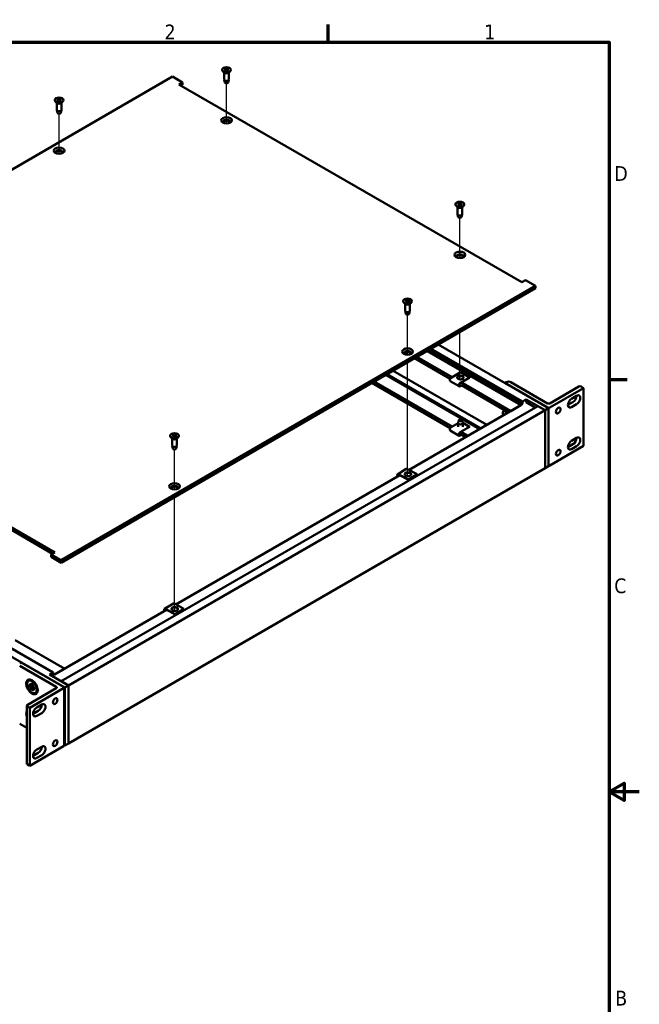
# Model space of a CAD drawing. Header units: millimetres. Extents: x 5 to 1566, y 28 to 988.
# Tile 11 of 11: x 1184 to 1566, y 377 to 984. Entities that reach past the tile are written whole.
import ezdxf

# ---------------------------------------------------------------- set-up
doc = ezdxf.new("R2010")
doc.units = ezdxf.units.MM
doc.header["$LTSCALE"] = 1.818182
for name, color, linetype, lineweight in [('Border (ANSI)', 7, 'Continuous', 70), ('Tweak Trail (ANSI)', 7, 'Continuous', 25), ('Visible (ANSI)', 7, 'Continuous', 50)]:
    doc.layers.add(name, color=color, linetype=linetype, lineweight=lineweight)
doc.styles.add('Note Text (ANSI)', font='tahoma.ttf')

# ---------------------------------------------------------------- blocks, each defined once
blk = doc.blocks.new('Borders Default Border')
at = {"layer": 'Border (ANSI)'}
for p, q in [((755.65, 533.4), (755.65, 539.42)), ((850.9, 419.1), (856.92, 419.1))]:
    blk.add_line(p, q, dxfattribs=at)
at = {"layer": 'Border (ANSI)', "flags": 128}
for points in [[(12.7, 25.4), (12.7, 533.4), (850.9, 533.4), (850.9, 25.4), (12.7, 25.4)], [(861.06, 279.4), (850.9, 279.4), (855.98, 282.33), (855.98, 276.47), (850.9, 279.4)]]:
    blk.add_lwpolyline(points, dxfattribs=at)
at = {"layer": 'Border (ANSI)', "char_height": 5, "attachment_point": 7, "style": 'Note Text (ANSI)'}
for s, insert in [('2', (700.16, 534.42)), ('1', (808.5, 534.42)), ('D', (852.58, 486.45)), ('C', (852.57, 346.66)), ('B', (852.89, 207.05))]:
    blk.add_mtext(s, dxfattribs=dict(at, insert=insert))

msp = doc.modelspace()

# ---------------------------------------------------------------- linework, layer by layer
at = {"layer": 'Tweak Trail (ANSI)'}
for p, q in [((1311.217, 919.862), (1311.217, 944.569)), ((1208.058, 901.149), (1208.058, 925.856)), ((1455.012, 836.97), (1455.012, 861.677)), ((1422.759, 777.382), (1422.759, 802.089)), ((1455.012, 762.132), (1455.012, 791.348)), ((1422.759, 702.552), (1422.759, 772.698)), ((1279.186, 694.362), (1279.186, 719.069)), ((1279.186, 619.591), (1279.186, 689.678))]:
    msp.add_line(p, q, dxfattribs=at)
at = {"layer": 'Visible (ANSI)'}
for p, q in [((1308.503, 952.925), (1308.503, 952.793)), ((1309.996, 953.445), (1310.725, 953.004)), ((1309.996, 952.406), (1310.725, 952.847)), ((1310.317, 953.63), (1311.081, 953.21)), ((1310.318, 952.22), (1311.081, 952.641)), ((1310.779, 952.927), (1310.789, 952.48)), ((1312.117, 953.631), (1311.353, 953.21)), ((1312.117, 952.22), (1311.354, 952.641)), ((1311.656, 952.927), (1311.646, 952.48)), ((1312.439, 953.445), (1311.71, 953.004)), ((1312.439, 952.406), (1311.71, 952.847)), ((1313.932, 952.925), (1313.932, 952.793)), ((1278, 948.674), (985.625, 779.611)), ((1284.122, 945.146), (1278, 948.674)), ((1310.072, 951.049), (1309.032, 951.863)), ((1309.795, 951.266), (1309.795, 946.87)), ((1310.224, 945.067), (1309.809, 946.754)), ((1312.211, 945.067), (1312.626, 946.754)), ((1312.362, 951.049), (1313.403, 951.863)), ((1312.64, 951.266), (1312.64, 946.87)), ((1281.878, 943.849), (1284.122, 945.146)), ((1493.254, 821.999), (1281.878, 943.849)), ((1284.122, 943.676), (1283.151, 943.115)), ((1284.122, 945.146), (1284.122, 943.676)), ((1205.343, 934.212), (1205.343, 934.08)), ((1206.836, 934.732), (1207.565, 934.291)), ((1206.836, 933.693), (1207.565, 934.134)), ((1207.158, 934.917), (1207.922, 934.497)), ((1207.62, 934.214), (1207.629, 933.767)), ((1208.958, 934.917), (1208.194, 934.497)), ((1208.496, 934.214), (1208.486, 933.767)), ((1209.279, 934.732), (1208.55, 934.291)), ((1209.279, 933.693), (1208.55, 934.134)), ((1210.772, 934.212), (1210.772, 934.08)), ((1206.913, 932.336), (1205.873, 933.15)), ((1206.635, 932.553), (1206.635, 928.157)), ((1207.064, 926.354), (1206.649, 928.041)), ((1207.158, 933.507), (1207.922, 933.928)), ((1208.958, 933.507), (1208.194, 933.928)), ((1209.051, 926.354), (1209.466, 928.041)), ((1209.203, 932.336), (1210.243, 933.15)), ((1209.48, 932.553), (1209.48, 928.157)), ((1452.298, 870.033), (1452.298, 869.901)), ((1453.867, 868.157), (1452.827, 868.971)), ((1453.59, 868.374), (1453.59, 863.978)), ((1453.791, 870.553), (1454.52, 870.112)), ((1453.791, 869.514), (1454.52, 869.955)), ((1454.112, 870.738), (1454.876, 870.318)), ((1454.112, 869.328), (1454.876, 869.749)), ((1454.574, 870.035), (1454.584, 869.588)), ((1455.912, 870.739), (1455.148, 870.318)), ((1455.912, 869.328), (1455.149, 869.749)), ((1455.45, 870.035), (1455.441, 869.588)), ((1456.233, 870.553), (1455.505, 870.112)), ((1456.234, 869.514), (1455.505, 869.955)), ((1456.157, 868.157), (1457.197, 868.971)), ((1456.435, 868.374), (1456.435, 863.978)), ((1457.727, 870.033), (1457.727, 869.901)), ((1454.019, 862.175), (1453.604, 863.862)), ((1456.006, 862.175), (1456.421, 863.862)), ((1209.243, 650.704), (1501.618, 819.767)), ((1495.497, 823.296), (1493.254, 821.999)), ((1501.618, 819.767), (1495.497, 823.296)), ((1501.618, 819.767), (1501.618, 818.298)), ((1501.618, 818.298), (1209.243, 649.234)), ((1420.045, 810.445), (1420.045, 810.313)), ((1421.614, 808.569), (1420.574, 809.383)), ((1421.337, 808.786), (1421.337, 804.39)), ((1421.538, 810.965), (1422.267, 810.524)), ((1421.538, 809.926), (1422.267, 810.367)), ((1421.859, 811.15), (1422.623, 810.73)), ((1421.86, 809.74), (1422.623, 810.161)), ((1422.321, 810.447), (1422.331, 810)), ((1423.659, 811.151), (1422.895, 810.73)), ((1423.66, 809.74), (1422.896, 810.161)), ((1423.198, 810.447), (1423.188, 810)), ((1423.981, 810.965), (1423.252, 810.524)), ((1423.981, 809.926), (1423.252, 810.367)), ((1423.904, 808.569), (1424.945, 809.383)), ((1424.182, 808.786), (1424.182, 804.39)), ((1425.474, 810.445), (1425.474, 810.313)), ((1421.766, 802.587), (1421.351, 804.274)), ((1423.753, 802.587), (1424.168, 804.274)), ((1509.701, 744.415), (1441.721, 783.663)), ((993.99, 777.38), (1205.366, 655.53)), ((1423.221, 777.4), (1421.021, 778.67)), ((1424.972, 778.048), (1423.098, 779.13)), ((1492.645, 746.236), (1434.776, 779.647)), ((1492.645, 746.547), (1435.045, 779.802)), ((1493.543, 747.065), (1435.942, 780.321)), ((1493.543, 748.558), (1437.235, 781.068)), ((1204.093, 654.794), (993.99, 775.91)), ((1449.016, 762.507), (1427.059, 775.184)), ((1450.169, 763.501), (1428.495, 776.014)), ((1467.227, 731.569), (1409.384, 764.964)), ((1467.831, 731.917), (1409.988, 765.313)), ((1471.663, 734.13), (1413.817, 767.527)), ((1455.43, 766.539), (1449.667, 763.212)), ((1455.43, 766.539), (1460.981, 763.334)), ((1449.015, 732.105), (1400.749, 759.971)), ((1450.178, 733.092), (1402.185, 760.801)), ((1449.039, 761.098), (1454.59, 757.893)), ((1455.218, 760.007), (1460.981, 763.334)), ((1460.981, 763.125), (1455.218, 759.798)), ((1455.218, 758.165), (1455.901, 758.559)), ((1456.059, 758.441), (1455.218, 757.956)), ((1486.359, 742.606), (1455.901, 760.192)), ((1484.915, 741.781), (1455.901, 758.533)), ((1460.981, 763.334), (1460.981, 763.125)), ((1482.76, 759.969), (1483.591, 760.449)), ((1508.994, 744.823), (1482.76, 759.969)), ((1486.419, 760.449), (1508.994, 747.415)), ((1510.408, 747.415), (1528.301, 757.746)), ((1531.253, 756.858), (1510.408, 744.823)), ((1529.715, 757.746), (1531.253, 756.858)), ((1531.253, 721.177), (1531.253, 756.858)), ((1423.669, 706.421), (1492.638, 746.24)), ((1486.359, 742.606), (1492.645, 746.236)), ((1492.645, 746.547), (1493.543, 747.065)), ((1492.645, 746.236), (1492.645, 746.547)), ((1493.543, 748.558), (1495.788, 749.855)), ((1493.543, 747.065), (1493.543, 748.558)), ((1495.788, 749.855), (1495.788, 748.05)), ((1495.788, 749.855), (1507.456, 743.119)), ((1501.403, 744.809), (1495.788, 748.05)), ((1521.594, 746.403), (1524.684, 748.187)), ((1523.839, 750.291), (1526.929, 752.076)), ((1526.929, 746.891), (1523.839, 745.107)), ((1209.304, 576.165), (1502.966, 745.711)), ((1213.794, 573.573), (1507.456, 743.119)), ((1481.749, 742.565), (1482.52, 743.164)), ((1507.456, 743.119), (1502.966, 745.711)), ((1507.456, 743.119), (1509.701, 744.415)), ((1507.456, 743.119), (1507.456, 707.447)), ((1507.456, 707.447), (1507.456, 743.119)), ((1509.701, 744.415), (1509.701, 708.744)), ((1453.902, 735.218), (1449.667, 732.801)), ((1453.902, 732.843), (1453.902, 735.253)), ((1454.331, 737.055), (1453.916, 735.368)), ((1456.318, 737.055), (1456.732, 735.368)), ((1460.982, 732.886), (1456.733, 735.367)), ((1456.747, 732.843), (1456.747, 735.253)), ((1277.965, 727.945), (1278.693, 727.504)), ((1278.286, 728.13), (1279.05, 727.71)), ((1280.086, 728.131), (1279.322, 727.71)), ((1280.407, 727.945), (1279.679, 727.504)), ((1454.552, 727.467), (1449.033, 730.691)), ((1458.585, 726.579), (1454.678, 728.835)), ((1455.185, 729.578), (1460.982, 732.886)), ((1455.888, 729.769), (1455.185, 729.369)), ((1455.185, 727.736), (1455.888, 728.136)), ((1456.07, 728.031), (1455.185, 727.526)), ((1460.022, 727.409), (1455.888, 729.796)), ((1460.982, 732.886), (1460.982, 732.703)), ((1276.471, 727.425), (1276.471, 727.293)), ((1278.041, 725.549), (1277.001, 726.363)), ((1277.764, 725.766), (1277.764, 721.37)), ((1277.965, 726.906), (1278.693, 727.347)), ((1278.286, 726.72), (1279.05, 727.141)), ((1278.748, 727.427), (1278.758, 726.98)), ((1280.086, 726.72), (1279.322, 727.141)), ((1279.624, 727.427), (1279.615, 726.98)), ((1280.408, 726.906), (1279.679, 727.347)), ((1280.331, 725.549), (1281.371, 726.363)), ((1280.609, 725.766), (1280.609, 721.37)), ((1281.901, 727.425), (1281.901, 727.293)), ((1521.594, 720.479), (1524.684, 722.263)), ((1523.839, 724.368), (1526.929, 726.152)), ((1278.193, 719.567), (1277.778, 721.254)), ((1280.179, 719.567), (1280.594, 721.254)), ((1531.253, 721.177), (1510.408, 709.142)), ((1526.929, 720.967), (1523.839, 719.183)), ((978.062, 707.08), (1211.549, 572.277)), ((1213.794, 537.902), (1507.456, 707.447)), ((1421.989, 706.999), (1416.669, 703.667)), ((1417.335, 703.628), (1423.327, 700.438)), ((1428.648, 703.771), (1422.656, 706.96)), ((1428.648, 703.771), (1423.327, 700.438)), ((1428.648, 703.561), (1428.648, 703.771)), ((1509.701, 708.744), (1507.456, 707.447)), ((994.22, 702.937), (1204.372, 581.605)), ((1280.038, 623.495), (1417.926, 703.104)), ((1423.327, 700.229), (1417.335, 703.419)), ((1428.648, 703.561), (1423.327, 700.229)), ((1423.327, 700.438), (1423.327, 700.229)), ((1205.366, 655.53), (1203.122, 654.233)), ((1203.122, 654.233), (1209.243, 650.704)), ((1203.122, 654.233), (1203.122, 652.763)), ((1209.243, 649.234), (1203.122, 652.763)), ((1209.243, 650.704), (1209.243, 649.234)), ((1205.27, 580.328), (1274.303, 620.184)), ((1278.483, 624.063), (1273.009, 620.814)), ((1273.65, 620.759), (1279.491, 617.478)), ((1279.491, 617.269), (1273.65, 620.55)), ((1284.965, 620.727), (1279.124, 624.008)), ((1284.965, 620.727), (1279.491, 617.478)), ((1284.965, 620.518), (1279.491, 617.269)), ((1284.965, 620.518), (1284.965, 620.727)), ((1279.491, 617.478), (1279.491, 617.269)), ((1180.952, 601.618), (1211.556, 583.949)), ((1184.608, 587.831), (1183.778, 587.351)), ((1183.778, 585.718), (1206.352, 572.685)), ((1210.842, 572.685), (1184.608, 587.831)), ((1205.27, 580.319), (1211.556, 583.949)), ((1189.229, 576.399), (1189.782, 576.718)), ((1191.571, 576.679), (1191.449, 576.728)), ((1202.127, 580.309), (1204.372, 581.605)), ((1213.794, 573.573), (1202.127, 580.309)), ((1204.372, 581.605), (1204.372, 580.112)), ((1204.372, 581.149), (1205.27, 580.631)), ((1204.372, 580.112), (1205.27, 580.631)), ((1205.27, 580.631), (1205.27, 580.319)), ((1206.352, 571.869), (1188.459, 561.538)), ((1189.514, 574.233), (1190.488, 573.51)), ((1189.514, 573.353), (1190.488, 572.95)), ((1189.997, 559.833), (1210.842, 571.869)), ((1190.086, 574.914), (1190.878, 573.676)), ((1190.762, 573.609), (1190.086, 574.914)), ((1190.086, 572.01), (1190.762, 572.534)), ((1190.086, 572.01), (1190.872, 572.464)), ((1190.878, 572.334), (1190.086, 572.01)), ((1190.681, 573.466), (1191.626, 573.884)), ((1190.872, 572.464), (1192.07, 573.155)), ((1190.963, 575.069), (1191.101, 573.864)), ((1190.963, 570.843), (1191.101, 571.889)), ((1191.022, 573.662), (1191.632, 573.932)), ((1191.725, 574.629), (1191.586, 573.584)), ((1191.725, 570.403), (1191.586, 571.608)), ((1191.644, 571.798), (1192.478, 572.407)), ((1191.809, 573.139), (1192.601, 573.462)), ((1192.601, 570.558), (1191.809, 571.796)), ((1192.601, 573.462), (1191.925, 572.938)), ((1191.925, 571.863), (1192.601, 570.558)), ((1191.985, 571.995), (1192.524, 572.388)), ((1192.601, 573.462), (1192.07, 573.155)), ((1193.174, 572.12), (1192.199, 572.523)), ((1193.174, 571.24), (1192.199, 571.962)), ((1194.872, 570.962), (1194.853, 570.832)), ((1209.304, 576.165), (1213.794, 573.573)), ((1211.135, 572.277), (1211.135, 536.596)), ((1211.549, 572.277), (1213.794, 573.573)), ((1211.549, 536.606), (1211.549, 572.277)), ((1213.794, 537.902), (1213.794, 573.573)), ((1213.794, 573.573), (1213.794, 537.902)), ((1193.458, 569.074), (1194.011, 569.393)), ((1188.166, 561.13), (1188.166, 525.449)), ((1188.459, 560.721), (1189.997, 559.833)), ((1189.997, 559.833), (1189.997, 524.153)), ((1194.32, 560.044), (1197.411, 561.828)), ((1192.075, 556.155), (1195.165, 557.939)), ((1197.411, 556.643), (1194.32, 554.859)), ((1183.778, 550.038), (1188.166, 547.504)), ((1189.997, 524.153), (1210.842, 536.188)), ((1194.32, 534.12), (1197.411, 535.904)), ((1211.135, 536.845), (1211.549, 536.606)), ((1213.794, 537.902), (1211.549, 536.606)), ((1192.075, 530.231), (1195.165, 532.015)), ((1197.411, 530.719), (1194.32, 528.935)), ((1188.459, 525.04), (1189.997, 524.153))]:
    msp.add_line(p, q, dxfattribs=at)
at = {"layer": 'Visible (ANSI)', "flags": 128}
for points in [[(1309.996, 952.406), (1309.998, 952.407), (1310.001, 952.408), (1310.003, 952.409), (1310.005, 952.41), (1310.008, 952.411), (1310.01, 952.412), (1310.012, 952.413), (1310.015, 952.414), (1310.017, 952.414), (1310.019, 952.415), (1310.021, 952.415), (1310.023, 952.415), (1310.025, 952.415), (1310.028, 952.415), (1310.03, 952.415), (1310.032, 952.414), (1310.034, 952.414), (1310.036, 952.414), (1310.038, 952.413), (1310.039, 952.412), (1310.041, 952.411), (1310.043, 952.411), (1310.044, 952.409), (1310.046, 952.408)], [(1310.343, 952.234), (1310.182, 952.316), (1310.046, 952.408)], [(1310.317, 953.63), (1310.32, 953.629), (1310.323, 953.627), (1310.326, 953.625), (1310.329, 953.622), (1310.333, 953.62), (1310.336, 953.617), (1310.339, 953.615), (1310.341, 953.612), (1310.344, 953.609), (1310.347, 953.606), (1310.349, 953.603), (1310.352, 953.6), (1310.355, 953.597), (1310.357, 953.593), (1310.36, 953.59), (1310.362, 953.586), (1310.364, 953.583), (1310.366, 953.579), (1310.368, 953.575), (1310.37, 953.571), (1310.372, 953.568), (1310.374, 953.564), (1310.375, 953.56), (1310.377, 953.556)], [(1310.525, 953.125), (1310.52, 953.141), (1310.514, 953.158), (1310.508, 953.174), (1310.502, 953.191), (1310.496, 953.208), (1310.491, 953.225), (1310.485, 953.242), (1310.479, 953.26), (1310.473, 953.277), (1310.467, 953.295), (1310.46, 953.312), (1310.454, 953.33), (1310.448, 953.348), (1310.442, 953.366), (1310.436, 953.385), (1310.429, 953.403), (1310.423, 953.422), (1310.416, 953.44), (1310.41, 953.459), (1310.403, 953.478), (1310.397, 953.497), (1310.39, 953.517), (1310.383, 953.536), (1310.377, 953.556)], [(1312.058, 953.556), (1312.051, 953.536), (1312.044, 953.517), (1312.038, 953.497), (1312.031, 953.478), (1312.025, 953.459), (1312.018, 953.44), (1312.012, 953.422), (1312.005, 953.403), (1311.999, 953.385), (1311.993, 953.366), (1311.986, 953.348), (1311.98, 953.33), (1311.974, 953.312), (1311.968, 953.295), (1311.962, 953.277), (1311.956, 953.26), (1311.95, 953.242), (1311.944, 953.225), (1311.938, 953.208), (1311.932, 953.191), (1311.926, 953.174), (1311.921, 953.158), (1311.915, 953.141), (1311.909, 953.125)], [(1312.058, 953.556), (1312.059, 953.56), (1312.061, 953.564), (1312.062, 953.568), (1312.064, 953.572), (1312.066, 953.575), (1312.068, 953.579), (1312.07, 953.583), (1312.072, 953.586), (1312.075, 953.59), (1312.077, 953.593), (1312.08, 953.597), (1312.082, 953.6), (1312.085, 953.603), (1312.088, 953.607), (1312.09, 953.609), (1312.093, 953.612), (1312.096, 953.615), (1312.099, 953.618), (1312.102, 953.62), (1312.105, 953.623), (1312.108, 953.625), (1312.111, 953.627), (1312.114, 953.629), (1312.117, 953.631)], [(1312.389, 952.409), (1312.253, 952.316), (1312.092, 952.234)], [(1312.389, 952.408), (1312.391, 952.41), (1312.392, 952.411), (1312.394, 952.412), (1312.396, 952.412), (1312.397, 952.413), (1312.399, 952.414), (1312.401, 952.414), (1312.403, 952.415), (1312.405, 952.415), (1312.407, 952.415), (1312.409, 952.415), (1312.412, 952.415), (1312.414, 952.415), (1312.416, 952.415), (1312.418, 952.414), (1312.42, 952.414), (1312.422, 952.413), (1312.425, 952.412), (1312.427, 952.412), (1312.43, 952.411), (1312.432, 952.41), (1312.434, 952.408), (1312.437, 952.407), (1312.439, 952.406)], [(1207.158, 934.917), (1207.161, 934.916), (1207.164, 934.914), (1207.167, 934.912), (1207.17, 934.909), (1207.173, 934.907), (1207.176, 934.904), (1207.179, 934.902), (1207.182, 934.899), (1207.185, 934.896), (1207.187, 934.893), (1207.19, 934.89), (1207.193, 934.887), (1207.195, 934.884), (1207.198, 934.88), (1207.2, 934.877), (1207.203, 934.873), (1207.205, 934.869), (1207.207, 934.866), (1207.209, 934.862), (1207.211, 934.858), (1207.213, 934.854), (1207.214, 934.851), (1207.216, 934.847), (1207.217, 934.843)], [(1207.366, 934.412), (1207.36, 934.428), (1207.354, 934.445), (1207.349, 934.461), (1207.343, 934.478), (1207.337, 934.495), (1207.331, 934.512), (1207.325, 934.529), (1207.319, 934.547), (1207.313, 934.564), (1207.307, 934.582), (1207.301, 934.599), (1207.295, 934.617), (1207.289, 934.635), (1207.282, 934.653), (1207.276, 934.672), (1207.27, 934.69), (1207.263, 934.709), (1207.257, 934.727), (1207.25, 934.746), (1207.244, 934.765), (1207.237, 934.784), (1207.231, 934.804), (1207.224, 934.823), (1207.217, 934.843)], [(1208.898, 934.843), (1208.892, 934.823), (1208.885, 934.804), (1208.878, 934.784), (1208.872, 934.765), (1208.865, 934.746), (1208.859, 934.727), (1208.852, 934.709), (1208.846, 934.69), (1208.839, 934.672), (1208.833, 934.653), (1208.827, 934.635), (1208.821, 934.617), (1208.815, 934.599), (1208.808, 934.582), (1208.802, 934.564), (1208.796, 934.547), (1208.79, 934.529), (1208.784, 934.512), (1208.779, 934.495), (1208.773, 934.478), (1208.767, 934.461), (1208.761, 934.445), (1208.755, 934.428), (1208.75, 934.412)], [(1208.898, 934.843), (1208.9, 934.847), (1208.901, 934.851), (1208.903, 934.854), (1208.905, 934.858), (1208.907, 934.862), (1208.909, 934.866), (1208.911, 934.869), (1208.913, 934.873), (1208.915, 934.877), (1208.918, 934.88), (1208.92, 934.884), (1208.923, 934.887), (1208.926, 934.89), (1208.928, 934.893), (1208.931, 934.896), (1208.934, 934.899), (1208.936, 934.902), (1208.939, 934.904), (1208.942, 934.907), (1208.946, 934.909), (1208.949, 934.912), (1208.952, 934.914), (1208.955, 934.916), (1208.958, 934.917)], [(1206.836, 933.693), (1206.839, 933.694), (1206.841, 933.695), (1206.843, 933.696), (1206.846, 933.697), (1206.848, 933.698), (1206.85, 933.699), (1206.853, 933.7), (1206.855, 933.701), (1206.857, 933.701), (1206.86, 933.702), (1206.862, 933.702), (1206.864, 933.702), (1206.866, 933.702), (1206.868, 933.702), (1206.87, 933.702), (1206.872, 933.701), (1206.874, 933.701), (1206.876, 933.701), (1206.878, 933.7), (1206.88, 933.699), (1206.881, 933.698), (1206.883, 933.698), (1206.885, 933.696), (1206.886, 933.695)], [(1207.183, 933.521), (1207.022, 933.602), (1206.886, 933.695)], [(1209.229, 933.695), (1209.093, 933.602), (1208.932, 933.521)], [(1209.229, 933.695), (1209.231, 933.696), (1209.233, 933.698), (1209.234, 933.698), (1209.236, 933.699), (1209.238, 933.7), (1209.24, 933.701), (1209.242, 933.701), (1209.244, 933.701), (1209.246, 933.702), (1209.248, 933.702), (1209.25, 933.702), (1209.252, 933.702), (1209.254, 933.702), (1209.256, 933.702), (1209.258, 933.701), (1209.26, 933.701), (1209.263, 933.7), (1209.265, 933.699), (1209.267, 933.698), (1209.27, 933.697), (1209.272, 933.696), (1209.275, 933.695), (1209.277, 933.694), (1209.279, 933.693)], [(1453.791, 869.514), (1453.793, 869.515), (1453.796, 869.516), (1453.798, 869.517), (1453.8, 869.518), (1453.803, 869.519), (1453.805, 869.52), (1453.807, 869.521), (1453.81, 869.522), (1453.812, 869.522), (1453.814, 869.523), (1453.816, 869.523), (1453.818, 869.523), (1453.82, 869.523), (1453.822, 869.523), (1453.825, 869.523), (1453.827, 869.522), (1453.829, 869.522), (1453.831, 869.522), (1453.832, 869.521), (1453.834, 869.52), (1453.836, 869.519), (1453.838, 869.518), (1453.839, 869.517), (1453.841, 869.516)], [(1454.138, 869.342), (1453.977, 869.423), (1453.841, 869.516)], [(1454.112, 870.738), (1454.115, 870.737), (1454.118, 870.735), (1454.121, 870.733), (1454.124, 870.73), (1454.127, 870.728), (1454.13, 870.725), (1454.133, 870.723), (1454.136, 870.72), (1454.139, 870.717), (1454.142, 870.714), (1454.144, 870.711), (1454.147, 870.708), (1454.15, 870.705), (1454.152, 870.701), (1454.155, 870.697), (1454.157, 870.694), (1454.159, 870.69), (1454.161, 870.687), (1454.163, 870.683), (1454.165, 870.679), (1454.167, 870.675), (1454.169, 870.671), (1454.17, 870.668), (1454.172, 870.664)], [(1454.32, 870.233), (1454.314, 870.249), (1454.309, 870.266), (1454.303, 870.282), (1454.297, 870.299), (1454.291, 870.316), (1454.285, 870.333), (1454.279, 870.35), (1454.274, 870.368), (1454.267, 870.385), (1454.261, 870.403), (1454.255, 870.42), (1454.249, 870.438), (1454.243, 870.456), (1454.237, 870.474), (1454.23, 870.493), (1454.224, 870.511), (1454.218, 870.53), (1454.211, 870.548), (1454.205, 870.567), (1454.198, 870.586), (1454.192, 870.605), (1454.185, 870.625), (1454.178, 870.644), (1454.172, 870.664)], [(1455.853, 870.664), (1455.846, 870.644), (1455.839, 870.625), (1455.832, 870.605), (1455.826, 870.586), (1455.819, 870.567), (1455.813, 870.548), (1455.806, 870.53), (1455.8, 870.511), (1455.794, 870.493), (1455.787, 870.474), (1455.781, 870.456), (1455.775, 870.438), (1455.769, 870.42), (1455.763, 870.403), (1455.757, 870.385), (1455.751, 870.368), (1455.745, 870.35), (1455.739, 870.333), (1455.733, 870.316), (1455.727, 870.299), (1455.721, 870.282), (1455.715, 870.266), (1455.71, 870.249), (1455.704, 870.233)], [(1455.853, 870.664), (1455.854, 870.668), (1455.856, 870.672), (1455.857, 870.676), (1455.859, 870.68), (1455.861, 870.683), (1455.863, 870.687), (1455.865, 870.691), (1455.867, 870.694), (1455.869, 870.698), (1455.872, 870.701), (1455.874, 870.705), (1455.877, 870.708), (1455.88, 870.711), (1455.882, 870.714), (1455.885, 870.717), (1455.888, 870.72), (1455.891, 870.723), (1455.894, 870.726), (1455.897, 870.728), (1455.9, 870.73), (1455.903, 870.733), (1455.906, 870.735), (1455.909, 870.737), (1455.912, 870.739)], [(1456.184, 869.516), (1456.048, 869.424), (1455.887, 869.342)], [(1456.184, 869.516), (1456.186, 869.518), (1456.187, 869.519), (1456.189, 869.52), (1456.19, 869.52), (1456.192, 869.521), (1456.194, 869.522), (1456.196, 869.522), (1456.198, 869.523), (1456.2, 869.523), (1456.202, 869.523), (1456.204, 869.523), (1456.206, 869.523), (1456.209, 869.523), (1456.211, 869.523), (1456.213, 869.522), (1456.215, 869.522), (1456.217, 869.521), (1456.22, 869.52), (1456.222, 869.52), (1456.224, 869.519), (1456.227, 869.518), (1456.229, 869.516), (1456.231, 869.515), (1456.234, 869.514)], [(1421.538, 809.926), (1421.54, 809.927), (1421.543, 809.928), (1421.545, 809.929), (1421.547, 809.93), (1421.55, 809.931), (1421.552, 809.932), (1421.555, 809.933), (1421.557, 809.934), (1421.559, 809.934), (1421.561, 809.935), (1421.563, 809.935), (1421.565, 809.935), (1421.568, 809.935), (1421.57, 809.935), (1421.572, 809.935), (1421.574, 809.934), (1421.576, 809.934), (1421.578, 809.933), (1421.58, 809.933), (1421.581, 809.932), (1421.583, 809.931), (1421.585, 809.93), (1421.586, 809.929), (1421.588, 809.928)], [(1421.885, 809.754), (1421.724, 809.835), (1421.588, 809.928)], [(1421.859, 811.15), (1421.862, 811.149), (1421.865, 811.147), (1421.868, 811.145), (1421.871, 811.142), (1421.874, 811.14), (1421.878, 811.137), (1421.88, 811.135), (1421.883, 811.132), (1421.886, 811.129), (1421.889, 811.126), (1421.891, 811.123), (1421.894, 811.12), (1421.897, 811.116), (1421.899, 811.113), (1421.902, 811.109), (1421.904, 811.106), (1421.906, 811.102), (1421.908, 811.099), (1421.91, 811.095), (1421.912, 811.091), (1421.914, 811.087), (1421.916, 811.083), (1421.917, 811.079), (1421.919, 811.076)], [(1422.067, 810.645), (1422.062, 810.661), (1422.056, 810.678), (1422.05, 810.694), (1422.044, 810.711), (1422.038, 810.728), (1422.032, 810.745), (1422.027, 810.762), (1422.021, 810.78), (1422.015, 810.797), (1422.009, 810.815), (1422.002, 810.832), (1421.996, 810.85), (1421.99, 810.868), (1421.984, 810.886), (1421.978, 810.905), (1421.971, 810.923), (1421.965, 810.942), (1421.958, 810.96), (1421.952, 810.979), (1421.945, 810.998), (1421.939, 811.017), (1421.932, 811.037), (1421.925, 811.056), (1421.919, 811.076)], [(1423.6, 811.076), (1423.593, 811.056), (1423.586, 811.037), (1423.58, 811.017), (1423.573, 810.998), (1423.566, 810.979), (1423.56, 810.96), (1423.554, 810.942), (1423.547, 810.923), (1423.541, 810.905), (1423.534, 810.886), (1423.528, 810.868), (1423.522, 810.85), (1423.516, 810.832), (1423.51, 810.815), (1423.504, 810.797), (1423.498, 810.78), (1423.492, 810.762), (1423.486, 810.745), (1423.48, 810.728), (1423.474, 810.711), (1423.468, 810.694), (1423.462, 810.678), (1423.457, 810.661), (1423.451, 810.645)], [(1423.6, 811.076), (1423.601, 811.08), (1423.603, 811.084), (1423.604, 811.088), (1423.606, 811.092), (1423.608, 811.095), (1423.61, 811.099), (1423.612, 811.103), (1423.614, 811.106), (1423.617, 811.11), (1423.619, 811.113), (1423.622, 811.117), (1423.624, 811.12), (1423.627, 811.123), (1423.63, 811.126), (1423.632, 811.129), (1423.635, 811.132), (1423.638, 811.135), (1423.641, 811.138), (1423.644, 811.14), (1423.647, 811.142), (1423.65, 811.145), (1423.653, 811.147), (1423.656, 811.149), (1423.659, 811.151)], [(1423.931, 809.928), (1423.795, 809.836), (1423.634, 809.754)], [(1423.931, 809.928), (1423.933, 809.93), (1423.934, 809.931), (1423.936, 809.932), (1423.938, 809.932), (1423.939, 809.933), (1423.941, 809.934), (1423.943, 809.934), (1423.945, 809.935), (1423.947, 809.935), (1423.949, 809.935), (1423.952, 809.935), (1423.954, 809.935), (1423.956, 809.935), (1423.958, 809.935), (1423.96, 809.934), (1423.962, 809.934), (1423.965, 809.933), (1423.967, 809.932), (1423.969, 809.932), (1423.972, 809.931), (1423.974, 809.93), (1423.976, 809.928), (1423.979, 809.927), (1423.981, 809.926)], [(1278.286, 728.13), (1278.289, 728.129), (1278.292, 728.127), (1278.295, 728.125), (1278.298, 728.122), (1278.301, 728.12), (1278.304, 728.117), (1278.307, 728.115), (1278.31, 728.112), (1278.313, 728.109), (1278.315, 728.106), (1278.318, 728.103), (1278.321, 728.1), (1278.323, 728.096), (1278.326, 728.093), (1278.328, 728.089), (1278.331, 728.086), (1278.333, 728.082), (1278.335, 728.079), (1278.337, 728.075), (1278.339, 728.071), (1278.341, 728.067), (1278.342, 728.063), (1278.344, 728.059), (1278.345, 728.056)], [(1278.494, 727.625), (1278.488, 727.641), (1278.483, 727.658), (1278.477, 727.674), (1278.471, 727.691), (1278.465, 727.708), (1278.459, 727.725), (1278.453, 727.742), (1278.447, 727.76), (1278.441, 727.777), (1278.435, 727.795), (1278.429, 727.812), (1278.423, 727.83), (1278.417, 727.848), (1278.411, 727.866), (1278.404, 727.885), (1278.398, 727.903), (1278.392, 727.922), (1278.385, 727.94), (1278.379, 727.959), (1278.372, 727.978), (1278.365, 727.997), (1278.359, 728.017), (1278.352, 728.036), (1278.345, 728.056)], [(1280.026, 728.056), (1280.02, 728.036), (1280.013, 728.017), (1280.006, 727.997), (1280, 727.978), (1279.993, 727.959), (1279.987, 727.94), (1279.98, 727.922), (1279.974, 727.903), (1279.968, 727.885), (1279.961, 727.866), (1279.955, 727.848), (1279.949, 727.83), (1279.943, 727.812), (1279.937, 727.795), (1279.93, 727.777), (1279.924, 727.76), (1279.918, 727.742), (1279.913, 727.725), (1279.907, 727.708), (1279.901, 727.691), (1279.895, 727.674), (1279.889, 727.658), (1279.883, 727.641), (1279.878, 727.625)], [(1280.026, 728.056), (1280.028, 728.06), (1280.029, 728.064), (1280.031, 728.068), (1280.033, 728.072), (1280.035, 728.075), (1280.037, 728.079), (1280.039, 728.083), (1280.041, 728.086), (1280.043, 728.09), (1280.046, 728.093), (1280.048, 728.097), (1280.051, 728.1), (1280.054, 728.103), (1280.056, 728.107), (1280.059, 728.109), (1280.062, 728.112), (1280.065, 728.115), (1280.068, 728.118), (1280.071, 728.12), (1280.074, 728.122), (1280.077, 728.125), (1280.08, 728.127), (1280.083, 728.129), (1280.086, 728.131)], [(1277.965, 726.906), (1277.967, 726.907), (1277.97, 726.908), (1277.972, 726.909), (1277.974, 726.91), (1277.977, 726.911), (1277.979, 726.912), (1277.981, 726.913), (1277.984, 726.914), (1277.986, 726.914), (1277.988, 726.914), (1277.99, 726.915), (1277.992, 726.915), (1277.994, 726.915), (1277.996, 726.915), (1277.998, 726.915), (1278.001, 726.914), (1278.003, 726.914), (1278.005, 726.913), (1278.006, 726.913), (1278.008, 726.912), (1278.01, 726.911), (1278.012, 726.91), (1278.013, 726.909), (1278.015, 726.908)], [(1278.312, 726.734), (1278.151, 726.815), (1278.015, 726.908)], [(1280.358, 726.908), (1280.222, 726.816), (1280.061, 726.734)], [(1280.358, 726.908), (1280.359, 726.91), (1280.361, 726.911), (1280.363, 726.912), (1280.364, 726.912), (1280.366, 726.913), (1280.368, 726.914), (1280.37, 726.914), (1280.372, 726.915), (1280.374, 726.915), (1280.376, 726.915), (1280.378, 726.915), (1280.38, 726.915), (1280.382, 726.915), (1280.385, 726.915), (1280.387, 726.914), (1280.389, 726.914), (1280.391, 726.913), (1280.394, 726.912), (1280.396, 726.912), (1280.398, 726.911), (1280.401, 726.91), (1280.403, 726.908), (1280.405, 726.907), (1280.408, 726.906)], [(1189.724, 573.355), (1189.715, 573.352), (1189.706, 573.349), (1189.696, 573.347), (1189.687, 573.345), (1189.677, 573.343), (1189.668, 573.341), (1189.659, 573.34), (1189.65, 573.338), (1189.64, 573.338), (1189.631, 573.337), (1189.621, 573.336), (1189.612, 573.336), (1189.602, 573.336), (1189.593, 573.336), (1189.585, 573.337), (1189.576, 573.338), (1189.568, 573.339), (1189.559, 573.34), (1189.551, 573.342), (1189.543, 573.343), (1189.535, 573.346), (1189.527, 573.348), (1189.52, 573.35), (1189.514, 573.353)], [(1189.724, 573.355), (1189.755, 573.365), (1189.785, 573.374), (1189.815, 573.384), (1189.845, 573.394), (1189.874, 573.404), (1189.904, 573.413), (1189.933, 573.423), (1189.962, 573.432), (1189.991, 573.442), (1190.019, 573.451), (1190.048, 573.46), (1190.076, 573.469), (1190.104, 573.478), (1190.132, 573.488), (1190.159, 573.497), (1190.187, 573.506), (1190.214, 573.514), (1190.241, 573.523), (1190.268, 573.532), (1190.295, 573.541), (1190.322, 573.55), (1190.348, 573.558), (1190.374, 573.567), (1190.401, 573.575)], [(1191.041, 574.958), (1191.036, 574.96), (1191.031, 574.962), (1191.026, 574.964), (1191.021, 574.967), (1191.017, 574.97), (1191.012, 574.973), (1191.008, 574.977), (1191.003, 574.98), (1190.999, 574.985), (1190.995, 574.989), (1190.991, 574.993), (1190.988, 574.998), (1190.985, 575.003), (1190.982, 575.008), (1190.979, 575.013), (1190.976, 575.018), (1190.974, 575.024), (1190.972, 575.03), (1190.97, 575.037), (1190.968, 575.043), (1190.966, 575.05), (1190.965, 575.056), (1190.963, 575.063), (1190.963, 575.069)], [(1190.963, 570.843), (1190.964, 570.85), (1190.965, 570.857), (1190.967, 570.865), (1190.969, 570.873), (1190.972, 570.881), (1190.975, 570.889), (1190.978, 570.897), (1190.981, 570.905), (1190.984, 570.912), (1190.988, 570.92), (1190.993, 570.928), (1190.997, 570.936), (1191.002, 570.944), (1191.007, 570.953), (1191.013, 570.96), (1191.018, 570.968), (1191.024, 570.975), (1191.03, 570.983), (1191.036, 570.99), (1191.042, 570.997), (1191.049, 571.004), (1191.056, 571.011), (1191.063, 571.018), (1191.07, 571.025)], [(1191.041, 574.958), (1191.205, 574.893), (1191.374, 574.806), (1191.545, 574.699), (1191.717, 574.572)], [(1191.599, 571.5), (1191.578, 571.481), (1191.558, 571.463), (1191.537, 571.444), (1191.516, 571.426), (1191.495, 571.407), (1191.474, 571.388), (1191.453, 571.369), (1191.432, 571.35), (1191.41, 571.33), (1191.388, 571.311), (1191.367, 571.291), (1191.345, 571.272), (1191.323, 571.252), (1191.3, 571.232), (1191.278, 571.212), (1191.255, 571.191), (1191.233, 571.171), (1191.21, 571.151), (1191.187, 571.13), (1191.164, 571.109), (1191.141, 571.088), (1191.117, 571.067), (1191.093, 571.046), (1191.07, 571.025)], [(1193.174, 571.24), (1193.168, 571.244), (1193.163, 571.248), (1193.158, 571.252), (1193.153, 571.257), (1193.149, 571.262), (1193.144, 571.267), (1193.14, 571.272), (1193.137, 571.277), (1193.133, 571.282), (1193.13, 571.287), (1193.127, 571.292), (1193.125, 571.297), (1193.122, 571.303), (1193.12, 571.308), (1193.119, 571.314), (1193.117, 571.319), (1193.116, 571.325), (1193.115, 571.331), (1193.114, 571.336), (1193.114, 571.342), (1193.114, 571.347), (1193.115, 571.352), (1193.115, 571.358), (1193.116, 571.363)], [(1193.12, 572.142), (1193.144, 571.929), (1193.152, 571.727), (1193.142, 571.538), (1193.116, 571.363)]]:
    msp.add_lwpolyline(points, dxfattribs=at)
at = {"layer": 'Visible (ANSI)'}
for centre, major_axis in [((1311.217, 952.925), (2.715, 0)), ((1208.058, 934.212), (2.715, 0)), ((1311.217, 921.796), (-3.35, 0)), ((1208.058, 903.083), (-3.35, 0)), ((1455.012, 870.033), (2.715, 0)), ((1455.012, 838.904), (-3.35, 0)), ((1422.759, 810.445), (2.715, 0)), ((1422.759, 779.316), (-3.35, 0)), ((1455.324, 763.273), (2, 0)), ((1515.628, 742.958), (0.997, 1.727)), ((1455.324, 736.974), (-1.003, 0)), ((1279.186, 727.425), (2.715, 0)), ((1515.628, 717.034), (0.997, 1.727)), ((1422.992, 703.699), (-2, 0)), ((1279.186, 696.296), (-3.35, 0)), ((1279.308, 620.743), (-2, 0)), ((1191.344, 572.736), (2.5, -4.33)), ((1191.344, 572.736), (2.115, -3.663)), ((1205.622, 563.976), (-0.997, -1.727)), ((1205.622, 538.053), (-0.997, -1.727))]:
    msp.add_ellipse(centre, major_axis=major_axis, ratio=0.5773503, dxfattribs=at)
for centre, major_axis, ratio, start_param, end_param in [((1311.217, 952.793), (2.715, 0), 0.5773503, 3.1415927, 6.2831853), ((1310.582, 952.925), (0.197, 0), 0.5773503, 5.5214518, 7.0451878), ((1311.217, 953.292), (0.197, 0), 0.5773503, 3.9506555, 5.4743915), ((1311.217, 952.559), (-0.197, 0), 0.5773503, 3.9506555, 5.4743915), ((1311.853, 952.925), (-0.197, 0), 0.5773503, 5.5214518, 7.0451878), ((1311.217, 946.87), (1.422, 0), 0.5773503, 3.1415927, 6.2831853), ((1311.217, 951.536), (-1.422, 0), 0.5773503, 0.6351932, 2.5063995), ((1311.217, 945.148), (-1.003, 0), 0.5773503, 0.1410365, 3.0005561), ((1207.422, 934.212), (0.197, 0), 0.5773503, 5.5213173, 7.0450533), ((1208.058, 934.579), (0.197, 0), 0.5773503, 3.950521, 5.474257), ((1208.693, 934.212), (-0.197, 0), 0.5773503, 5.5213173, 7.0450533), ((1208.058, 934.08), (2.715, 0), 0.5773503, 3.1415927, 6.2831853), ((1208.058, 928.157), (1.422, 0), 0.5773503, 3.1415926, 6.2831853), ((1208.058, 932.823), (-1.422, 0), 0.5773503, 0.6351932, 2.5063995), ((1208.058, 933.845), (-0.197, 0), 0.5773503, 3.950521, 5.474257), ((1208.058, 926.435), (-1.003, 0), 0.5773503, 0.1410365, 3.0005561), ((1311.217, 920.763), (2.25, 0), 0.5773503, 5.9071295, 9.8008338), ((1311.217, 920.326), (2.25, 0), 0.5773503, 0.1688075, 2.9727852), ((1208.058, 902.049), (2.25, 0), 0.5773503, 5.9071295, 9.8008338), ((1208.058, 901.613), (2.25, 0), 0.5773503, 0.1688075, 2.9727852), ((1455.012, 869.901), (2.715, 0), 0.5773503, 3.1415927, 6.2831853), ((1455.012, 868.644), (-1.422, 0), 0.5773503, 0.6351932, 2.5063995), ((1454.377, 870.033), (0.197, 0), 0.5773503, 5.5214668, 7.0452028), ((1455.012, 870.4), (0.197, 0), 0.5773503, 3.9506705, 5.4744065), ((1455.012, 869.666), (-0.197, 0), 0.5773503, 3.9506705, 5.4744065), ((1455.648, 870.033), (-0.197, 0), 0.5773503, 5.5214668, 7.0452028), ((1455.012, 863.978), (1.422, 0), 0.5773503, 3.1415927, 6.2831853), ((1455.012, 862.256), (-1.003, 0), 0.5773503, 0.1410365, 3.0005561), ((1455.012, 837.871), (2.25, 0), 0.5773503, 5.9071295, 9.8008338), ((1455.012, 837.434), (2.25, 0), 0.5773503, 0.1688075, 2.9727852), ((1422.759, 810.313), (2.715, 0), 0.5773503, 3.1415927, 6.2831853), ((1422.759, 809.056), (-1.422, 0), 0.5773503, 0.6351932, 2.5063995), ((1422.124, 810.445), (0.197, 0), 0.5773503, 5.5215082, 7.0452442), ((1422.759, 810.812), (0.197, 0), 0.5773503, 3.9507118, 5.4744479), ((1422.759, 810.078), (-0.197, 0), 0.5773503, 3.9507118, 5.4744479), ((1423.395, 810.445), (-0.197, 0), 0.5773503, 5.5215082, 7.0452442), ((1422.759, 804.39), (1.422, 0), 0.5773503, 3.1415927, 6.2831853), ((1422.759, 802.668), (-1.003, 0), 0.5773503, 0.1410365, 3.0005561), ((1422.759, 778.282), (2.25, 0), 0.5773503, 5.9071295, 9.8008338), ((1422.759, 777.846), (2.25, 0), 0.5773503, 0.1688075, 2.9727852), ((1449.667, 762.186), (-0.628, -1.088), 0.5773503, 3.9269908, 6.2831853), ((1455.324, 763.064), (2, 0), 0.5773503, 0.0906701, 3.0509226), ((1455.218, 758.981), (-0.628, -1.088), 0.5773503, 3.9269908, 7.0685835), ((1455.218, 758.981), (-0.5, -0.866), 0.5773503, 3.9269908, 7.0685835), ((1455.324, 761.431), (1.25, 0), 0.5773503, 1.3279612, 1.8136314), ((1485.005, 759.632), (2, 0), 0.5773503, 0.7853982, 2.3561945), ((1526.929, 749.483), (1.587, 2.75), 0.5773503, 3.9269908, 7.0685835), ((1529.008, 757.338), (1, 0), 0.5773503, 0.7853982, 2.3561945), ((1509.701, 747.824), (1, 0), 0.5773503, 3.9269908, 5.4977871), ((1523.839, 747.699), (-1.587, -2.75), 0.5773503, 3.9269908, 7.0685835), ((1524.684, 750.779), (1.587, 2.75), 0.5773503, 3.9269908, 5.4977871), ((1482.76, 740.985), (-0.94, 1.628), 0.5773503, 4.50405, 8.0623207), ((1509.701, 745.231), (-1, 0), 0.5773503, 0.7853982, 2.3561945), ((1455.324, 735.253), (-1.422, 0), 0.5773503, 6.1421488, 9.5658145), ((1449.667, 731.775), (-0.634, -1.085), 0.5806977, 3.9299152, 6.2831853), ((1455.185, 728.552), (-0.634, -1.085), 0.5806977, 3.9299152, 7.0715079), ((1455.185, 728.552), (-0.504, -0.863), 0.5806977, 3.9299152, 7.0715079), ((1279.186, 727.293), (2.715, 0), 0.5773503, 3.1415927, 6.2831853), ((1279.186, 726.036), (-1.422, 0), 0.5773503, 0.6351932, 2.5063995), ((1278.551, 727.425), (0.197, 0), 0.5773503, 5.5215243, 7.0452604), ((1279.186, 727.792), (0.197, 0), 0.5773503, 3.950728, 5.4744641), ((1279.186, 727.058), (-0.197, 0), 0.5773503, 3.950728, 5.4744641), ((1279.822, 727.425), (-0.197, 0), 0.5773503, 5.5215243, 7.0452604), ((1523.839, 721.775), (-1.587, -2.75), 0.5773503, 3.9269908, 7.0685835), ((1524.684, 724.856), (1.587, 2.75), 0.5773503, 3.9269908, 5.4977871), ((1526.929, 723.559), (1.587, 2.75), 0.5773503, 3.9269908, 7.0685835), ((1279.186, 721.37), (1.422, 0), 0.5773503, 3.1415927, 6.2831853), ((1279.186, 719.648), (-1.003, 0), 0.5773503, 0.1410365, 3.0005561), ((1417.335, 702.602), (-0.667, 1.065), 0.6003144, 5.4766402, 7.7208449), ((1422.992, 703.49), (2, 0), 0.5773503, 0.0906701, 3.0509226), ((1422.656, 705.934), (-0.667, 1.065), 0.6003144, 5.4766402, 6.2831853), ((1509.701, 709.55), (-1, 0), 0.5773503, 1.5707963, 2.3561945), ((1417.335, 702.602), (-0.531, 0.848), 0.6003144, 5.4766402, 7.6921003), ((1422.992, 701.857), (1.25, 0), 0.5773503, 1.3279612, 1.8136314), ((1279.186, 695.262), (2.25, 0), 0.5773503, 5.9071295, 9.8008338), ((1279.186, 694.826), (2.25, 0), 0.5773503, 0.1688075, 2.9727852), ((1273.65, 619.734), (-0.641, 1.08), 0.5852281, 5.4908223, 7.7966693), ((1273.65, 619.734), (-0.51, 0.86), 0.5852281, 5.4908223, 7.7837719), ((1279.308, 620.534), (2, 0), 0.5773503, 0.0906701, 3.0509226), ((1279.124, 622.982), (-0.641, 1.08), 0.5852281, 5.4908223, 6.2831853), ((1279.308, 618.901), (1.25, 0), 0.5773503, 1.3279612, 1.8136314), ((1191.897, 573.055), (-2.115, 3.663), 0.5773503, 5.6019056, 6.2831853), ((1190.522, 573.766), (0.17, -0.295), 0.5773503, 5.3568453, 7.0031203), ((1190.522, 572.655), (-0.17, 0.295), 0.5773503, 3.992454, 5.638729), ((1190.306, 573.637), (0.547, 0.289), 0.4953362, 5.394857, 5.7063975), ((1190.306, 572.476), (-0.565, 0.013), 0.2053988, 3.1496628, 3.7788885), ((1190.6, 571.968), (0.271, 0.496), 0.2053988, 5.6458895, 6.2751152), ((1190.863, 573.962), (0.17, -0.295), 0.5773503, 5.5632503, 7.2095253), ((1190.863, 572.065), (-0.17, 0.295), 0.5773503, 3.7860489, 5.432324), ((1191.825, 573.407), (0.17, -0.295), 0.5773503, 3.7860489, 5.432324), ((1191.825, 571.51), (-0.17, 0.295), 0.5773503, 5.5632503, 7.2095253), ((1191.605, 573.226), (0.548, -0.033), 0.1471953, 5.1019688, 5.7311945), ((1191.605, 571.387), (-0.524, -0.329), 0.4953362, 3.7183804, 4.029921), ((1191.899, 572.718), (-0.245, -0.492), 0.1471953, 3.6935835, 4.3228092), ((1192.165, 572.817), (0.17, -0.295), 0.5773503, 3.992454, 5.638729), ((1192.165, 571.706), (-0.17, 0.295), 0.5773503, 5.3568453, 7.0031203), ((1191.897, 573.055), (2.115, -3.663), 0.5773503, 0, 0.6812797), ((1205.645, 572.277), (1, 0), 0.5773503, 5.4977871, 7.0685835), ((1210.135, 572.277), (1, 0), 0.5773503, 5.4977871, 7.0685835), ((1189.166, 561.13), (-1, 0), 0.5773503, 5.4977871, 7.0685835), ((1194.32, 557.451), (-1.588, -2.75), 0.5773503, 3.9269908, 7.0685835), ((1195.165, 560.532), (1.587, 2.75), 0.5773503, 3.9269908, 5.4977871), ((1197.411, 559.235), (1.588, 2.75), 0.5773503, 3.9269908, 7.0685835), ((1191.344, 554.283), (-2.5, 4.33), 0.5773503, 0.3317236, 1.2390727), ((1191.344, 554.283), (2.115, -3.663), 0.5773503, 1.8721158, 2.0643772), ((1191.344, 554.283), (2.5, -4.33), 0.5773503, 1.8245332, 2.0625996), ((1194.32, 531.528), (-1.588, -2.75), 0.5773503, 3.9269908, 7.0685835), ((1195.165, 534.608), (1.587, 2.75), 0.5773503, 3.9269908, 5.4977871), ((1197.411, 533.312), (1.588, 2.75), 0.5773503, 3.9269908, 7.0685835), ((1210.135, 536.596), (1, 0), 0.5773503, 5.4977871, 6.2831853), ((1189.166, 525.449), (-1, 0), 0.5773503, 0, 0.7853982)]:
    msp.add_ellipse(centre, major_axis=major_axis, ratio=ratio, start_param=start_param, end_param=end_param, dxfattribs=at)

# ---------------------------------------------------------------- block references
at = {"xscale": 1.818181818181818, "yscale": 1.818181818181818, "zscale": 1.818181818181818}
msp.add_blockref('Borders Default Border', (0, 0), dxfattribs=at)

doc.saveas('drawing.dxf')
